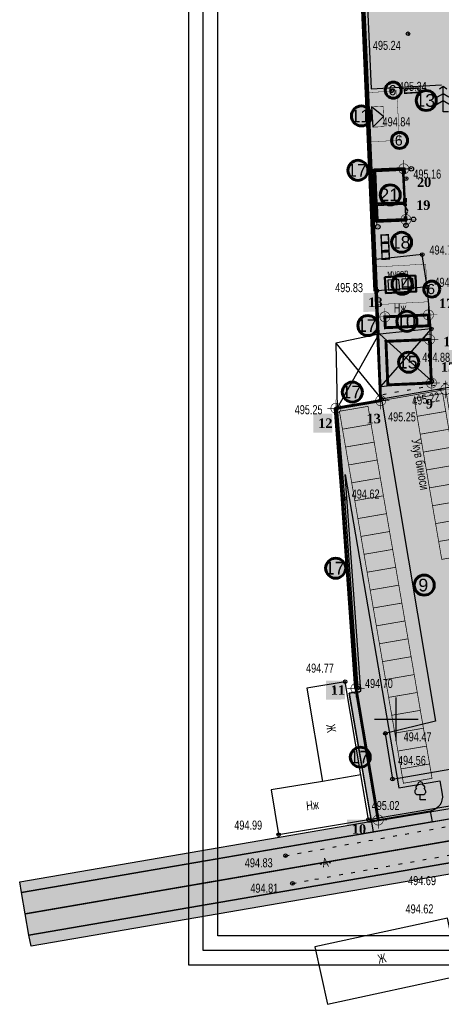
# Model space of a CAD drawing. Extents: x 0 to 667088, y 0 to 6446.
# Tile 63 of 256: x 2508 to 2566, y 240 to 375. Entities that reach past the tile are written whole.
import ezdxf

# ---------------------------------------------------------------- set-up
doc = ezdxf.new("R2010")
doc.units = 0
doc.header["$MEASUREMENT"] = 0
for name, pattern in [('ACAD_ISO10W100', [18, 12, -3, 0, -3]), ('CONTI', [0]), ('STRIH_1', [3, 2, -1]), ('STROT', [1.7, 0.5, -1.2])]:
    doc.linetypes.add(name, pattern=pattern)
for name, color, linetype in [('(002) Рамка', 7, 'Continuous'), ('(007) Здания', 7, 'Continuous'), ('Audi-СвК', 10, 'Continuous'), ('NAD_M0', 7, 'CONTI'), ('PI_OT0', 172, 'CONTI'), ('PI_TT0', 5, 'CONTI'), ('SETKR', 2, 'CONTI'), ('SIT_L0', 250, 'CONTI'), ('STR_L0', 6, 'CONTI'), ('USLZN0', 250, 'CONTI'), ('ZAPSK0', 250, 'CONTI'), ('стен', 7, 'Continuous')]:
    doc.layers.add(name, color=color, linetype=linetype)
doc.layers.add('.', color=7, linetype='Continuous', lineweight=15)
doc.layers.add('RAZMER CIP', color=252, linetype='Continuous', lineweight=18)
doc.styles.add('GOST 2.304', font='CS_Gost2304.shx')
doc.styles.add('SHRFT', font='TXT', dxfattribs={"width": 0.75})
doc.styles.get("Standard").update_dxf_attribs({"font": 'times.ttf'})
doc.styles.add('Аннотативный', font='arial.ttf')
doc.styles.add('СТАНДАРТ', font='times.ttf')
doc.linetypes.add('FENCELINE1', pattern='A,6.35,-2.54,[133,ltypeshp.shx,S=2.54,R=0,X=-2.54,Y=0],-2.54,25.4', length=36.83)
doc.linetypes.add('ОГРАДА_ГЛИН', pattern='A,4,["|",Standard,S=0.8,R=0,X=0,Y=-0.8],0.5,["|",Standard,S=0.8,R=0,X=0,Y=-0.8],3.5', length=8)
doc.linetypes.add('ограждение2', pattern='A,0.25,-0.1,[132,ltypeshp.shx,S=0.1,R=0,X=-0.1,Y=0],-0.1,1', length=1.45)

# ---------------------------------------------------------------- blocks, each defined once
blk = doc.blocks.new('BL_333')
at = {"color": 0}
for p, q in [((0, -3), (0, 3)), ((-3, 0), (3, 0))]:
    blk.add_line(p, q, dxfattribs=at)
blk = doc.blocks.new('BL_101')
at = {"color": 0}
for p, q in [((-0.37, 0.75), (0.37, 0.75)), ((0, 0), (0, 0.75)), ((0.75, 0), (0, 0))]:
    blk.add_line(p, q, dxfattribs=at)
for centre, radius, start, end in [((-0.37, 1.14), 0.39, 120, 270), ((-0.34, 1.73), 0.3, 93.00000000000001, 230), ((0, 2.13), 0.37, 355, 195), ((0.34, 1.73), 0.3, 310, 87), ((0.37, 1.14), 0.39, 270, 59.99999999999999)]:
    blk.add_arc(centre, radius, start, end, dxfattribs=at)
blk = doc.blocks.new('BL_105')
at = {"color": 0}
for p, q in [((0, 3.5), (-0.5, 3.1)), ((0, 2.5), (0, 3.5)), ((0.5, 3.1), (0, 3.5)), ((0, 1.5), (-1, 0.9)), ((0, 2.5), (-0.8, 2)), ((0, 1.5), (0, 2.5)), ((0.8, 2), (0, 2.5)), ((0, 0), (0, 1.5)), ((1, 0.9), (0, 1.5)), ((0.75, 0), (0, 0))]:
    blk.add_line(p, q, dxfattribs=at)
blk = doc.blocks.new('rhy')
at = {"layer": 'PI_TT0', "color": 0}
for centre in [(1342.371155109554, 373.5), (1340.111155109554, 365.63), (1342.101155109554, 353.55), (1344.321155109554, 343.08), (1338.101155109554, 338.07), (1345.001155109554, 338.63), (1345.571155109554, 332.83), (1345.651155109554, 325.65), (1338.711155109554, 323.17), (1332.631155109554, 321.92), (1333.611155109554, 309.46), (1333.711155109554, 284.23), (1335.441155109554, 283.36), (1339.241155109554, 277.11), (1340.221155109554, 270.81), (1336.931155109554, 265.23), (1324.551155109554, 263.16), (1325.491155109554, 260.26), (1326.451155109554, 256.44)]:
    blk.add_circle(centre, 0.25, dxfattribs=at)
for p in [(1342.371155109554, 373.5), (1340.111155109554, 365.63), (1342.101155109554, 353.55), (1344.321155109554, 343.08), (1338.101155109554, 338.07), (1345.001155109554, 338.63), (1345.571155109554, 332.83), (1345.651155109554, 325.65), (1338.711155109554, 323.17), (1332.631155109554, 321.92), (1333.611155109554, 309.46), (1333.711155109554, 284.23), (1335.441155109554, 283.36), (1339.241155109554, 277.11), (1340.221155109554, 270.81), (1336.931155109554, 265.23), (1324.551155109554, 263.16), (1325.491155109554, 260.26), (1326.451155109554, 256.44)]:
    blk.add_point(p, dxfattribs=at)
at = {"layer": 'SIT_L0', "color": 250}
for p, q in [((1344.321155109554, 343.08), (1337.921155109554, 342.42)), ((1345.001155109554, 338.63), (1344.321155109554, 343.08)), ((1345.571155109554, 332.83), (1338.591155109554, 324.91)), ((1338.331155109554, 332.12), (1332.631155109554, 321.92)), ((1338.501155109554, 332.13), (1345.651155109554, 325.65)), ((1332.431155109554, 330.88), (1338.711155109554, 323.17))]:
    blk.add_line(p, q, dxfattribs=at)
at = {"layer": 'STR_L0', "color": 0, "linetype": 'STROT'}
for points in [[(1325.491155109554, 260.26), (1328.651155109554, 260.83), (1336.971155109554, 262.33), (1348.701155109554, 264.44), (1362.101155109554, 266.84), (1375.441155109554, 269.22), (1386.971155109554, 271.27), (1394.941155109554, 272.66), (1400.561155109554, 273.59), (1406.191155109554, 274.48), (1411.821155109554, 275.35), (1417.461155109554, 276.2), (1423.091155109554, 277.06), (1428.721155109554, 277.93), (1434.351155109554, 278.84)], [(1338.881155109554, 323.82), (1349.301155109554, 325.67), (1354.941155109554, 290.78), (1353.871155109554, 290.67)], [(1326.451155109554, 256.44), (1329.541155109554, 257), (1337.701155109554, 258.47), (1349.231155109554, 260.54), (1362.441155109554, 262.9), (1375.641155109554, 265.25), (1387.141155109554, 267.28), (1395.251155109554, 268.67), (1401.111155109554, 269.6), (1406.971155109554, 270.46), (1412.851155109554, 271.27), (1418.721155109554, 272.08), (1424.601155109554, 272.9), (1430.461155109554, 273.76), (1436.321155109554, 274.69)]]:
    blk.add_lwpolyline(points, dxfattribs=at)
at = {"layer": 'STR_L0', "color": 0}
for points in [[(1345.571155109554, 332.83), (1345.001155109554, 338.63), (1344.681155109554, 338.6), (1338.101155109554, 338.07)], [(1338.101155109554, 338.07), (1338.331155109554, 332.12)], [(1338.641155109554, 324.91), (1345.651155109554, 325.65), (1345.571155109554, 332.83), (1338.501155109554, 332.13), (1338.331155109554, 332.12)], [(1332.431155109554, 330.88), (1332.631155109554, 321.92), (1338.711155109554, 323.17), (1338.641155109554, 324.91), (1338.331155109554, 332.12), (1332.431155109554, 330.88)], [(1338.711155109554, 323.17), (1346.141155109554, 278.78), (1339.241155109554, 277.11), (1340.221155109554, 270.81), (1430.271155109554, 286.52), (1424.401155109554, 321.82), (1415.151155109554, 320.21), (1418.311155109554, 301.14), (1376.681155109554, 293.55), (1373.131155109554, 312.37), (1363.671155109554, 310.62), (1367.401155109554, 288.7), (1354.481155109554, 286.43), (1348.261155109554, 324.79), (1338.711155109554, 323.17)], [(1332.195033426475, 321.8856982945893), (1333.174887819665, 309.4275495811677), (1335.004757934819, 283.3294020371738)], [(1335.891155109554, 271.38), (1333.711155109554, 284.23), (1328.421155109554, 283.33)], [(1328.421155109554, 283.33), (1330.601155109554, 270.49)], [(1336.931155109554, 265.23), (1335.891155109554, 271.38), (1330.601155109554, 270.49), (1323.521155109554, 269.31)], [(1323.521155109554, 269.31), (1324.551155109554, 263.16), (1336.921155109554, 265.23)], [(1329.541155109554, 247.69), (1331.261155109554, 239.78), (1349.521155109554, 243.76), (1347.801155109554, 251.67), (1329.541155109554, 247.69)]]:
    blk.add_lwpolyline(points, dxfattribs=at)
at = {"layer": 'ZAPSK0', "color": 0}
blk.add_lwpolyline([(1407.946738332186, 397.7487877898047), (1335.627622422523, 384.1455952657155), (1337.644933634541, 338.0500340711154)], dxfattribs=at)
at = {"layer": 'ZAPSK0', "color": 0, "linetype": 'ОГРАДА_ГЛИН', "ltscale": 0.5}
for points in [[(1408.031155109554, 397.3), (1336.101155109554, 383.77), (1338.101155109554, 338.07)], [(1332.631155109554, 321.92), (1333.611155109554, 309.46), (1335.441155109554, 283.36)], [(1336.921155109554, 265.23), (1394.201155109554, 274.89), (1436.191155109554, 282.34)]]:
    blk.add_lwpolyline(points, dxfattribs=at)
at = {"layer": 'ZAPSK0', "color": 0, "linetype": 'ByBlock'}
blk.add_lwpolyline([(1336.979067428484, 264.8866027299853), (1394.260530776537, 274.5468495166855), (1436.251991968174, 281.9971087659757)], dxfattribs=at)
at = {"layer": 'SETKR', "color": 112}
blk.add_blockref('BL_333', (1340.751155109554, 279.05), dxfattribs=at)
at = {"layer": 'USLZN0', "color": 250}
for name, p in [('BL_105', (1347.201155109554, 362.75)), ('BL_101', (1344.056923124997, 267.9305579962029))]:
    blk.add_blockref(name, p, dxfattribs=at)
at = {"layer": 'NAD_M0', "color": 7, "style": 'SHRFT', "width": 0.75}
for s, height, rotation, p in [('мусор', 1, 3, (1339.541129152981, 339.9573286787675)), ('Укув биноси', 1.25, 280, (1342.851155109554, 317.58)), ('Ж', 1.25, 278, (1331.081155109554, 278.29)), ('Нж', 1.25, 6, (1328.411155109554, 266.51)), ('-А-', 1.25, 9, (1330.241155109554, 258.57)), ('Ж', 1.25, 12, (1338.341155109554, 245.37))]:
    blk.add_text(s, height=height, rotation=rotation, dxfattribs=at).set_placement(p)
blk.add_text('Нж', height=1.25, dxfattribs=at).set_placement((1340.412044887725, 335.0848759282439))
at = {"layer": 'PI_OT0', "color": 0, "style": 'SHRFT', "width": 0.75}
for s, p in [('495.24', (1337.531826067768, 371.2797594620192)), ('495.34', (1341.111155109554, 365.63)), ('494.84', (1338.864085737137, 360.7488476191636)), ('495.16', (1343.101155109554, 353.55)), ('494.72', (1345.321155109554, 343.08)), ('495.83', (1332.331890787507, 337.9051457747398)), ('494.84', (1346.001155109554, 338.63)), ('494.88', (1344.329584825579, 328.2966955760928)), ('495.25', (1326.760578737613, 321.0800675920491)), ('495.25', (1339.616614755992, 320.0956808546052)), ('494.62', (1334.611155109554, 309.46)), ('494.77', (1328.322552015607, 285.4762445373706)), ('494.70', (1336.441155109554, 283.36)), ('494.47', (1341.764039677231, 276.0096316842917)), ('494.56', (1340.987000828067, 272.7623894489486)), ('495.02', (1337.363752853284, 266.5446655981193)), ('494.99', (1318.439760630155, 263.8448646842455)), ('494.83', (1319.890499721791, 258.6528142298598)), ('494.81', (1320.656167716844, 255.1511983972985)), ('494.69', (1342.386870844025, 256.1958497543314)), ('494.62', (1342.028749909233, 252.3011500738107))]:
    blk.add_text(s, height=1.25, dxfattribs=at).set_placement(p)
at = {"layer": 'PI_OT0', "color": 1, "style": 'SHRFT', "width": 0.75}
blk.add_text('495.22', height=1.25, rotation=9.625856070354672, dxfattribs=at).set_placement((1343.020564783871, 322.2525068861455))
blk = doc.blocks.new('A$C44ba7a15')
at = {"layer": '(007) Здания', "color": 0, "lineweight": 50}
blk.add_lwpolyline([(-1.145763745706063, 2.458886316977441), (-4.260983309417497, -0.3580991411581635), (-2.785419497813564, -1.989880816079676), (0.3298000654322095, 0.8271046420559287)], close=True, dxfattribs=at)
at = {"layer": '(007) Здания', "color": 0, "lineweight": 30}
for points in [[(-1.146062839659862, 1.914951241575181), (-2.296550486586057, 0.8996054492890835), (-1.357735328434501, -0.1397045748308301), (-0.2005432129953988, 0.9078237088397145)], [(-2.583937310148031, 0.6260831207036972), (-3.723259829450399, -0.4014793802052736), (-2.784444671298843, -1.440789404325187), (-1.638417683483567, -0.3810444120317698)]]:
    blk.add_lwpolyline(points, close=True, dxfattribs=at)
blk = doc.blocks.new('A$C3fa76ae3')
at = {"color": 5, "linetype": 'Continuous', "lineweight": 30, "rotation": 345.3284415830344}
blk.add_blockref('A$C44ba7a15', (0.6564605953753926, -0.5688754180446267), dxfattribs=at)
blk = doc.blocks.new('jytj')
at = {"color": 5, "linetype": 'Continuous', "lineweight": 30, "const_width": 0.2}
for points in [[(805.1553258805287, 325.2692041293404), (804.1553258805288, 325.2692041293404), (804.1553258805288, 324.2692041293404), (805.1553258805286, 324.2692041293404)], [(805.1553258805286, 324.0820027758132), (804.1553258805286, 324.0820027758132), (804.1553258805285, 323.0820027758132), (805.1553258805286, 323.0820027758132)], [(805.1553258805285, 322.9329564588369), (804.1553258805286, 322.9329564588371), (804.1553258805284, 321.9329564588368), (805.1553258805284, 321.9329564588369)]]:
    blk.add_lwpolyline(points, close=True, dxfattribs=at)
blk = doc.blocks.new('A$C5e2b0c35')
at = {"linetype": 'ByBlock', "ltscale": 0.5}
h = blk.add_hatch(dxfattribs=at)
h.set_pattern_fill('AR-SAND', color=256, style=0)
h.set_pattern_definition([(37.50000000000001, (-127090.1701031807, 350309.7496164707), (-1.60003129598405, 48.94132373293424), [0, -38.608, 0, -43.18000000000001, 0, -41.27500000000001]), (7.499999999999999, (-127090.1701031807, 350309.7496164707), (44.95232831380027, 71.68251005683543), [0, -20.828, 0, -34.798, 0, -13.335]), (327.5, (-127121.4121031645, 350309.7496164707), (79.0992370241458, 0.14371846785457), [0, -12.7, 0, -45.72000000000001, 0, -59.69]), (317.5, (-127121.4121031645, 350309.7496164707), (76.35564524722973, 22.29293232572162), [0, -6.35, 0, -29.972, 0, -34.29])])
h.paths.add_polyline_path([(-5443.320952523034, 1108.720781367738), (-5703.320952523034, 1108.720781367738), (-5703.320952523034, 983.7207813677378), (-5443.320952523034, 983.7207813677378)])
h.paths.add_polyline_path([(-5443.320952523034, 1233.720781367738), (-5703.320952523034, 1233.720781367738), (-5703.320952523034, 1108.720781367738), (-5443.320952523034, 1108.720781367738)])
h.paths.add_polyline_path([(-1753.320952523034, 1108.720781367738), (-2013.320952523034, 1108.720781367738), (-2013.320952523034, 983.7207813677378), (-1753.320952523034, 983.7207813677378)])
h.paths.add_polyline_path([(-1753.320952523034, 1233.720781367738), (-2013.320952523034, 1233.720781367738), (-2013.320952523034, 1108.720781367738), (-1753.320952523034, 1108.720781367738)])
at = {"color": 1, "linetype": 'ACAD_ISO10W100', "ltscale": 0.5}
for p, q in [((-8903.495409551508, 5108.720781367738), (-1378.320952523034, 5108.720781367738)), ((-8378.320952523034, 366.6788923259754), (-8378.320952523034, 5108.720781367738)), ((-6078.320952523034, 1108.720781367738), (-6078.320952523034, 5108.720781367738)), ((-1378.320952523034, 5108.720781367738), (-1378.320952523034, 365.0827995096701)), ((-1378.320952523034, 1108.720781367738), (-8855.230745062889, 1108.720781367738))]:
    blk.add_line(p, q, dxfattribs=at)
at = {"linetype": 'ByBlock', "lineweight": 40, "ltscale": 0.5}
for p, q in [((-8503.320952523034, 5233.720781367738), (-8503.320952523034, 983.7207813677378)), ((-8503.320952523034, 5233.720781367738), (-1253.320952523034, 5233.720781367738)), ((-8253.320952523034, 4983.720781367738), (-8253.320952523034, 1233.720781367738)), ((-8253.320952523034, 4983.720781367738), (-6203.320952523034, 4983.720781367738)), ((-6203.320952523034, 4983.720781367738), (-6203.320952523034, 1233.720781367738)), ((-5953.320952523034, 4983.720781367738), (-5953.320952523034, 1233.720781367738)), ((-5953.320952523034, 4983.720781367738), (-1503.320952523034, 4983.720781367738)), ((-1503.320952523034, 4983.720781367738), (-1503.320952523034, 1233.720781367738)), ((-1253.320952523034, 5233.720781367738), (-1253.320952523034, 983.7207813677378)), ((-8503.320952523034, 983.7207813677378), (-7963.320952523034, 983.7207813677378)), ((-8253.320952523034, 1233.720781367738), (-7963.320952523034, 1233.720781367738)), ((-7963.320952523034, 1233.720781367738), (-7963.320952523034, 983.7207813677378)), ((-6463.320952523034, 1233.720781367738), (-6203.320952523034, 1233.720781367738)), ((-6463.320952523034, 1233.720781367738), (-6463.320952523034, 983.7207813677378)), ((-6463.320952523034, 983.7207813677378), (-5953.320952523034, 983.7207813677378)), ((-5953.320952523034, 1233.720781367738), (-5443.320952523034, 1233.720781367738)), ((-5443.320952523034, 983.7207813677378), (-5953.320952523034, 983.7207813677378)), ((-5703.320952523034, 1233.720781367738), (-5703.320952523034, 983.7207813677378)), ((-5443.320952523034, 1233.720781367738), (-5443.320952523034, 983.7207813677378)), ((-2013.320952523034, 983.7207813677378), (-2013.320952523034, 1233.720781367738)), ((-2013.320952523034, 1233.720781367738), (-1503.320952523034, 1233.720781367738)), ((-1253.320952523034, 983.7207813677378), (-2013.320952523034, 983.7207813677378)), ((-1753.320952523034, 983.7207813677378), (-1753.320952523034, 1233.720781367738))]:
    blk.add_line(p, q, dxfattribs=at)
at = {"linetype": 'ByBlock', "ltscale": 0.5}
for p, q in [((-7963.320952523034, 1108.720781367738), (-7813.804823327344, 1108.720781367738)), ((-7813.804823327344, 1108.720781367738), (-7263.02868156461, 791.7286803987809)), ((-6612.837081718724, 1108.720781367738), (-7163.613223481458, 791.7286803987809)), ((-6463.320952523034, 1108.720781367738), (-6612.837081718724, 1108.720781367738))]:
    blk.add_line(p, q, dxfattribs=at)
at = {"color": 114, "linetype": 'ByBlock', "ltscale": 0.5, "true_color": 0x139b48}
blk.add_line((-5443.320952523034, 1233.720781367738), (-2013.320952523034, 1233.720781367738), dxfattribs=at)
at = {"lineweight": -2, "ltscale": 0.05}
for centre in [(-9203.237893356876, 5019.601375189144), (-9167.867456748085, 1115.511338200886), (-8386.750838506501, 54.08208783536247), (-1410.97646497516, 54.08208783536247)]:
    blk.add_circle(centre, 312.710449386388, dxfattribs=at)
at = {"linetype": 'ByBlock', "ltscale": 0.5, "char_height": 250, "attachment_point": 5, "style": 'Аннотативный'}
for s, insert in [('Б', (-9165.231424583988, 5070.35452772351)), ('А', (-9174.98377092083, 1160.253875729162))]:
    blk.add_mtext(s, dxfattribs=dict(at, insert=insert))
at = {"lineweight": -2, "ltscale": 0.05, "char_height": 287.9999999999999, "attachment_point": 1}
for s, insert in [('{\\fSylfaen|b0|i0|c238|p18; 1}', (-8615.130424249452, 222.8721204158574)), ('3', (-1493.211536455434, 222.8721204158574))]:
    blk.add_mtext(s, dxfattribs=dict(at, insert=insert))
blk = doc.blocks.new('ERHGTH')
at = {"layer": '.', "lineweight": 30, "transparency": 33554687}
h = blk.add_hatch(color=1, dxfattribs=at)
h.dxf.hatch_style = 1
h.paths.add_polyline_path([(325669.1039705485, 4169260.169938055), (325673.1039705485, 4169260.169938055), (325673.1039705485, 4169262.419938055), (325669.1039705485, 4169262.419938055)])
h = blk.add_hatch(color=0, dxfattribs=at)
h.dxf.hatch_style = 1
h.paths.add_polyline_path([(325669.1039705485, 4169262.419938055), (325671.1039705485, 4169260.169938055), (325673.1039705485, 4169262.419938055)])
at = {"color": 5, "lineweight": 30, "const_width": 0.1}
blk.add_lwpolyline([(325669.1039705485, 4169260.169938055), (325673.1039705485, 4169260.169938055), (325673.1039705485, 4169262.419938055), (325669.1039705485, 4169262.419938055)], close=True, dxfattribs=at)
at = {"color": 5, "lineweight": 30}
blk.add_lwpolyline([(325669.1039705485, 4169262.419938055), (325671.1039705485, 4169260.169938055), (325673.1039705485, 4169262.419938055)], close=True, dxfattribs=at)
blk = doc.blocks.new('rtjkuk')
at = {"color": 6, "lineweight": 30, "const_width": 0.09540852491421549}
blk.add_lwpolyline([(10285.42135749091, 5900.793546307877, -0.4287919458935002), (10286.24153641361, 5901.67720205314, -0.392595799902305), (10287.08094807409, 5900.917284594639, -1.012503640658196)], format="xyb", close=True, dxfattribs=at)
for points in [[(10286.25192159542, 5902.276231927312), (10286.25192159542, 5899.413976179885)], [(10284.82079372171, 5900.845104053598), (10287.68304946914, 5900.845104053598)]]:
    blk.add_lwpolyline(points, dxfattribs=at)

msp = doc.modelspace()

# ---------------------------------------------------------------- hatches: boundary and pattern name
at = {"layer": '.', "lineweight": 30, "true_color": 0xf15558}
h = msp.add_hatch(color=13, dxfattribs=at)
h.dxf.hatch_style = 1
h.paths.add_polyline_path([(2564.316329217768, 264.9306822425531), (2507.757601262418, 255.1983624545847), (2507.50322786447, 256.6766365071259), (2564.061955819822, 266.40895629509)])
edge = h.paths.add_edge_path()
edge.add_arc((2731.453143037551, 283.5437122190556), 4.000000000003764, 15.533649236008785, 99.76353197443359, ccw=False)
edge.add_line((2735.307036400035, 284.6149292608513), (2739.993648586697, 267.7540104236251))
edge.add_line((2739.993648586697, 267.7540104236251), (2738.548438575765, 267.3523040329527))
edge.add_line((2738.548438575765, 267.3523040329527), (2733.617151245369, 285.0934851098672))
edge.add_line((2733.617151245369, 285.0934851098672), (2731.92958857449, 286.1624384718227))
edge.add_line((2731.92958857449, 286.1624384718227), (2509.066713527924, 247.8134011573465))
edge.add_line((2509.066713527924, 247.8134011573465), (2508.775094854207, 249.2852662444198))
edge.add_line((2508.775094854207, 249.2852662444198), (2730.774813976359, 287.4857763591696))
h.paths.add_polyline_path([(2655.395028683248, 280.6030118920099), (2655.140655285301, 282.0812859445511), (2579.763002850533, 269.1107074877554), (2580.017376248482, 267.6324334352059)], flags=17)
edge = h.paths.add_edge_path()
edge.add_line((2534.621131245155, 383.9838423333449), (2534.357708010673, 385.4605305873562))
edge.add_line((2534.357708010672, 385.4605305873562), (2695.52536243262, 414.2108810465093))
edge.add_arc((2696.22782439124, 410.2730457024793), 3.99999999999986, 15.53364923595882, 100.11447778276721, ccw=False)
edge.add_line((2700.08171775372, 411.3442627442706), (2731.538683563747, 298.1722471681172))
edge.add_arc((2727.684790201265, 297.1010301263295), 4.000000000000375, -80.23646802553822, 15.533649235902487, ccw=False)
edge.add_line((2728.363119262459, 293.1589659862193), (2659.337092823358, 281.281340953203))
edge.add_line((2659.337092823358, 281.281340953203), (2659.082719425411, 282.7596150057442))
edge.add_line((2659.082719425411, 282.7596150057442), (2729.445169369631, 294.8672045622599))
edge.add_line((2729.445169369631, 294.8672045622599), (2730.456633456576, 296.4640085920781))
edge.add_line((2730.456633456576, 296.4640085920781), (2698.393885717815, 411.8154321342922))
edge.add_line((2698.393885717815, 411.8154321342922), (2696.680673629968, 412.8932947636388))
edge.add_line((2696.680673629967, 412.8932947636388), (2534.621131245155, 383.9838423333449))
h.paths.add_polyline_path([(2747.701435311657, 269.8964445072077), (2749.146645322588, 270.2981508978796), (2665.050840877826, 572.8477276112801), (2663.604088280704, 572.4515709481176)])
h.paths.add_polyline_path([(2571.94608410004, 267.7656144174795), (2575.820938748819, 268.4323782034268), (2576.075312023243, 266.9541043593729), (2572.200457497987, 266.2873403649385)], flags=17)
at = {"layer": '.', "lineweight": 30, "true_color": 0x3f4040}
h = msp.add_hatch(color=250, dxfattribs=at)
h.dxf.hatch_style = 1
edge = h.paths.add_edge_path()
edge.add_line((2655.896301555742, 570.3091368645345), (2661.677141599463, 571.9159624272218))
edge.add_line((2661.677141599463, 571.9159624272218), (2745.774488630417, 269.3608359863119))
edge.add_line((2745.774488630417, 269.3608359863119), (2739.993648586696, 267.7540104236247))
edge.add_line((2739.993648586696, 267.7540104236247), (2735.307036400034, 284.6149292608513))
edge.add_arc((2731.453143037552, 283.5437122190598), 4.000000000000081, 15.53364923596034, 99.763531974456)
edge.add_line((2730.774813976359, 287.4857763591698), (2508.775094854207, 249.2852662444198))
edge.add_line((2508.775094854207, 249.2852662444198), (2507.757601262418, 255.1983624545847))
edge.add_line((2507.757601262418, 255.1983624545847), (2728.363119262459, 293.1589659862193))
edge.add_arc((2727.684790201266, 297.1010301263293), 4.000000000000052, 279.763531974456, 375.5336492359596)
edge.add_line((2731.538683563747, 298.1722471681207), (2700.081717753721, 411.3442627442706))
edge.add_arc((2696.22782439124, 410.2730457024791), 4.000000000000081, 15.53364923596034, 100.1144777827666)
edge.add_line((2695.52536243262, 414.2108810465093), (2534.357708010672, 385.4605305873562))
edge.add_line((2534.357708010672, 385.4605305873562), (2533.479630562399, 390.3828247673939))
edge.add_line((2533.479630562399, 390.3828247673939), (2693.434847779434, 418.9168911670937))
edge.add_arc((2692.732385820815, 422.8547265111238), 4.000000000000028, 280.1144777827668, 375.511939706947)
edge.add_line((2696.586684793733, 423.9244832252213), (2655.896301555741, 570.3091368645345))
at = {"layer": 'Audi-СвК', "ltscale": 100, "true_color": 0xffffff, "transparency": 33554687}
h = msp.add_hatch(color=7, dxfattribs=at)
edge = h.paths.add_edge_path()
edge.add_arc((2558.961777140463, 365.7316419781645), 1.103891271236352, 11.98373257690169, 371.9837325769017)
h = msp.add_hatch(color=7, dxfattribs=at)
edge = h.paths.add_edge_path()
edge.add_arc((2563.500489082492, 364.3124714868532), 1.37986408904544, 11.98373257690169, 371.9837325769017)
h = msp.add_hatch(color=7, dxfattribs=at)
edge = h.paths.add_edge_path()
edge.add_arc((2554.569202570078, 362.1829330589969), 1.37986408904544, 11.98373257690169, 371.9837325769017)
h = msp.add_hatch(color=7, dxfattribs=at)
edge = h.paths.add_edge_path()
edge.add_arc((2559.820540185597, 358.8101194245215), 1.103891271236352, 11.98373257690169, 371.9837325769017)
h = msp.add_hatch(color=7, dxfattribs=at)
edge = h.paths.add_edge_path()
edge.add_arc((2554.09171225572, 354.6875098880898), 1.37986408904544, 11.98373257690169, 371.9837325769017)
h = msp.add_hatch(color=7, dxfattribs=at)
edge = h.paths.add_edge_path()
edge.add_arc((2558.540935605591, 351.3060432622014), 1.37986408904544, 11.98373257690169, 371.9837325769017)
h = msp.add_hatch(color=7, dxfattribs=at)
edge = h.paths.add_edge_path()
edge.add_arc((2560.106977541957, 344.770911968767), 1.37986408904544, 11.98373257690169, 371.9837325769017)
h = msp.add_hatch(color=7, dxfattribs=at)
edge = h.paths.add_edge_path()
edge.add_arc((2560.173625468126, 338.9942197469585), 1.37986408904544, 11.98373257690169, 371.9837325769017)
h = msp.add_hatch(color=7, dxfattribs=at)
edge = h.paths.add_edge_path()
edge.add_arc((2564.26513255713, 338.3274443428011), 1.103891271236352, 11.98373257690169, 371.9837325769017)
h = msp.add_hatch(color=7, dxfattribs=at)
edge = h.paths.add_edge_path()
edge.add_arc((2560.831083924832, 333.8843941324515), 1.37986408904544, 11.98373257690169, 371.9837325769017)
h = msp.add_hatch(color=7, dxfattribs=at)
edge = h.paths.add_edge_path()
edge.add_arc((2555.457288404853, 333.3018374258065), 1.37986408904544, 11.98373257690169, 371.9837325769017)
h = msp.add_hatch(color=7, dxfattribs=at)
edge = h.paths.add_edge_path()
edge.add_arc((2561.077543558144, 328.2527915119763), 1.37986408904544, 11.98373257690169, 371.9837325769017)
h = msp.add_hatch(color=7, dxfattribs=at)
edge = h.paths.add_edge_path()
edge.add_arc((2553.320594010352, 324.1354547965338), 1.37986408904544, 11.98373257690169, 371.9837325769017)
h = msp.add_hatch(color=7, dxfattribs=at)
edge = h.paths.add_edge_path()
edge.add_arc((2551.023210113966, 299.8688140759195), 1.37986408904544, 11.98373257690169, 371.9837325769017)
h = msp.add_hatch(color=7, dxfattribs=at)
edge = h.paths.add_edge_path()
edge.add_arc((2563.227569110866, 297.5390364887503), 1.37986408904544, 11.98373257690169, 371.9837325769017)
h = msp.add_hatch(color=7, dxfattribs=at)
edge = h.paths.add_edge_path()
edge.add_arc((2554.419170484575, 273.8317767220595), 1.37986408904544, 11.98373257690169, 371.9837325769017)
at = {"layer": 'стен', "lineweight": 30}
h = msp.add_hatch(color=9, dxfattribs=at)
h.dxf.hatch_style = 1
h.paths.add_polyline_path([(2556.209271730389, 263.5356636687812), (2728.363119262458, 293.1589659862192), (2731.538683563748, 298.1722471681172), (2700.08171775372, 411.3442627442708), (2695.52536243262, 414.2108810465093), (2534.357708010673, 385.4605305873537), (2534.884554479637, 382.5071540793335), (2554.351664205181, 385.9798498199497), (2557.22070300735, 322.946828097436), (2551.003719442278, 321.8969898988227), (2553.814033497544, 283.3418255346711), (2553.905456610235, 282.8333538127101), (2552.886007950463, 282.6500571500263)])
h = msp.add_hatch(color=72, dxfattribs=at)
h.dxf.hatch_style = 1
h.paths.add_polyline_path([(2660.500036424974, 297.5326363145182), (2656.654522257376, 296.8709210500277), (2649.529660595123, 338.2765798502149), (2656.618302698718, 339.4963550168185), (2659.742223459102, 325.7716959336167), (2655.387044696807, 324.9598003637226)], flags=17)
edge = h.paths.add_edge_path()
edge.add_line((2616.641831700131, 303.3484543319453), (2614.635202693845, 315.0098450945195))
edge.add_arc((2617.591750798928, 315.5185918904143), 2.999999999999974, 99.7635319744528, 189.7635319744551, ccw=False)
edge.add_line((2617.083004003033, 318.4751399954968), (2645.007278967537, 323.2801980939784))
edge.add_arc((2645.516025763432, 320.3236499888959), 3.000000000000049, 9.763531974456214, 99.76353197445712, ccw=False)
edge.add_line((2648.472573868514, 320.8323967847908), (2652.291676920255, 298.6379338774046))
edge.add_line((2652.291676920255, 298.6379338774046), (2646.452778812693, 297.633207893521))
edge.add_line((2646.452778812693, 297.633207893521), (2645.372533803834, 303.910967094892))
edge.add_line((2645.372533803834, 303.910967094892), (2622.986024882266, 300.0588100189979))
edge.add_line((2622.986024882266, 300.0588100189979), (2622.258329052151, 304.2877573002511))
edge.add_line((2622.258329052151, 304.2877573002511), (2616.641831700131, 303.3484543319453))
h.paths.add_polyline_path([(2643.317933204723, 374.3756196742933), (2660.043372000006, 378.03), (2659.093372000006, 383.9), (2667.713372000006, 385.09), (2667.563372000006, 386.05), (2674.103372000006, 387.02), (2673.883372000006, 388.31), (2678.233372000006, 388.95), (2677.703372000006, 392.21), (2691.993372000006, 394.75), (2696.553372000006, 368.37), (2697.223372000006, 362.18), (2677.523372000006, 357.65), (2675.533372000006, 370.03), (2661.733372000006, 367.94), (2660.263372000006, 376.24), (2643.692906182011, 372.1964892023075), (2649.020913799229, 341.2331279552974), (2655.939111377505, 342.4235739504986), (2654.442442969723, 349.1442632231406), (2700.489622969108, 359.7990547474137), (2706.055805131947, 336.0311301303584), (2672.420161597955, 328.2688189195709), (2680.073145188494, 287.2513815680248), (2722.809213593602, 294.8221258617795), (2697.918812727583, 388.8659242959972), (2694.518098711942, 401.124085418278), (2673.09349927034, 399.1106422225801), (2673.289865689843, 397.8973782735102), (2640.424404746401, 391.191167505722)])
edge = h.paths.add_edge_path()
edge.add_line((2636.893372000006, 336.01), (2645.568987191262, 337.6566173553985))
edge.add_line((2645.568987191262, 337.6566173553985), (2637.261942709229, 385.98223277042))
edge.add_line((2637.261942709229, 385.98223277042), (2627.012294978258, 396.9068938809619))
edge.add_line((2627.012294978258, 396.9068938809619), (2555.13815288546, 383.4410053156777))
edge.add_line((2555.13815288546, 383.4410053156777), (2555.904686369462, 365.9257152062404))
edge.add_line((2555.904686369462, 365.9257152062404), (2565.618454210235, 366.4772554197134))
edge.add_line((2565.618454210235, 366.4772554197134), (2566.508578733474, 346.1379100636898))
edge.add_line((2566.508578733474, 346.1379100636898), (2569.795608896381, 327.0355532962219))
edge.add_arc((2572.752157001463, 327.5443000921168), 2.999999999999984, 189.7635319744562, 283.4051850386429)
edge.add_line((2573.447664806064, 324.6260353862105), (2604.933372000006, 332.13))
edge.add_line((2604.933372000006, 332.13), (2604.538268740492, 334.8291195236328))
edge.add_line((2604.538268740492, 334.8291195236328), (2595.977925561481, 332.7372769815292))
edge.add_line((2595.977925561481, 332.7372769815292), (2596.201073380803, 331.5126363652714))
edge.add_line((2596.201073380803, 331.5126363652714), (2584.614713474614, 329.2397129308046))
edge.add_line((2584.614713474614, 329.2397129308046), (2581.509240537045, 344.8744729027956))
edge.add_line((2581.509240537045, 344.8744729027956), (2589.947614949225, 346.653256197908))
edge.add_line((2589.947614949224, 346.653256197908), (2583.703372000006, 357.71))
edge.add_line((2583.703372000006, 357.71), (2573.403372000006, 364))
edge.add_line((2573.403372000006, 364), (2569.683372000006, 363.11))
edge.add_line((2569.683372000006, 363.11), (2567.353372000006, 372.25))
edge.add_line((2567.353372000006, 372.25), (2578.433372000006, 374.95))
edge.add_line((2578.433372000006, 374.95), (2580.733372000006, 365.74))
edge.add_line((2580.733372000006, 365.74), (2590.423372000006, 347.93))
edge.add_line((2590.423372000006, 347.93), (2588.943372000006, 357.51))
edge.add_line((2588.943372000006, 357.51), (2635.733372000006, 365.04))
edge.add_line((2635.733372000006, 365.04), (2637.543372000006, 353.32))
edge.add_line((2637.543372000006, 353.32), (2634.043372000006, 352.75))
edge.add_line((2634.043372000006, 352.75), (2636.893372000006, 336.01))
h.paths.add_polyline_path([(2607.513372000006, 340.3), (2620.583372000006, 342.08), (2622.123372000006, 332.74), (2626.628810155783, 333.3876847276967), (2628.314601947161, 324.4665999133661), (2610.684156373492, 321.4328482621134)])
h.paths.add_polyline_path([(2607.503372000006, 344), (2606.777485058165, 348.515854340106), (2619.183372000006, 350.51), (2619.943372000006, 345.97)], flags=17)
edge = h.paths.add_edge_path()
edge.add_line((2576.914024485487, 285.6673554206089), (2580.875791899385, 286.3490749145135))
edge.add_line((2580.875791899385, 286.3490749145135), (2579.795550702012, 292.6268119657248))
edge.add_line((2579.795550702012, 292.6268119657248), (2608.483920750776, 297.5633613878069))
edge.add_line((2608.483920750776, 297.5633613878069), (2607.746248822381, 301.8502839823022))
edge.add_line((2607.746248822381, 301.8502839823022), (2611.711539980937, 302.5163009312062))
edge.add_line((2611.711539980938, 302.5163009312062), (2609.707620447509, 314.1619222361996))
edge.add_arc((2606.751072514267, 313.6531744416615), 2.999999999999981, 9.763551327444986, 99.76350792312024)
edge.add_line((2606.242326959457, 316.6097227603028), (2578.006512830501, 311.7510688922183))
edge.add_line((2578.006512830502, 311.7510688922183), (2577.401475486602, 315.2672031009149))
edge.add_arc((2574.937685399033, 314.8432474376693), 2.499999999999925, 9.763531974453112, 99.76353197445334)
edge.add_line((2574.513729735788, 317.3070375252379), (2574.020971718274, 317.2222463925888))
edge.add_arc((2574.44492738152, 314.7584563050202), 2.499999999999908, 99.76353197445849, 189.763531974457)
edge.add_line((2571.981137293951, 314.3345006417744), (2576.914024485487, 285.6673554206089))
h.paths.add_polyline_path([(2577.829768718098, 280.3455688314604), (2581.790558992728, 281.0271201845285), (2582.871810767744, 274.7493677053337), (2648.437426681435, 286.0315440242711), (2647.357155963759, 292.3094653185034), (2653.207421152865, 293.3161472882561), (2655.038905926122, 282.6725955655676), (2579.661253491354, 269.7020171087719)])
edge = h.paths.add_edge_path()
edge.add_line((2569.313493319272, 271.2710542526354), (2574.568070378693, 272.1752334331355))
edge.add_line((2574.568070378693, 272.1752334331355), (2575.229629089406, 268.3306290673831))
edge.add_line((2575.229629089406, 268.3306290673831), (2571.94608410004, 267.7656144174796))
edge.add_arc((2571.606919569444, 269.7366464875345), 1.999999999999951, 189.7635319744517, 279.76353197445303, ccw=False)
edge.add_line((2569.635887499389, 269.3974819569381), (2569.313493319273, 271.2710542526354))
edge = h.paths.add_edge_path()
edge.add_line((2552.886007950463, 282.6500571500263), (2554.495085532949, 282.9393689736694))
edge.add_line((2554.495085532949, 282.9393689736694), (2552.321750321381, 312.7627873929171))
edge.add_line((2552.321750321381, 312.7627873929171), (2559.744765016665, 269.6245182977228))
edge.add_line((2559.744765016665, 269.6245182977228), (2565.371429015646, 270.5927261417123))
edge.add_line((2565.371429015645, 270.5927261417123), (2565.693823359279, 268.7191528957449))
edge.add_arc((2563.722791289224, 268.3799883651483), 1.999999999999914, -80.2364680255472, 9.763531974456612, ccw=False)
edge.add_line((2564.061955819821, 266.4089562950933), (2555.952333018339, 265.0134962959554))
edge.add_line((2555.952333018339, 265.0134962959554), (2552.886007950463, 282.6500571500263))
h.paths.add_polyline_path([(2574.283372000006, 364.21), (2579.773372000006, 365.51), (2583.793372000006, 358.51)], flags=17)
h = msp.add_hatch(color=4, dxfattribs=at)
h.dxf.hatch_style = 1
h.paths.add_polyline_path([(2558.211577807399, 325.1244948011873), (2564.20584026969, 325.3868257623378), (2563.943509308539, 331.381088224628), (2557.949246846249, 331.1187572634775)])
h.paths.add_polyline_path([(2557.866744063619, 333.0039458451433), (2557.801161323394, 334.5025114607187), (2563.795423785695, 334.7648424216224), (2563.861006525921, 333.266276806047)])
h.paths.add_polyline_path([(2651.402477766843, 393.6955485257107), (2657.281248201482, 394.8955727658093), (2656.081223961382, 400.7743432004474), (2650.202453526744, 399.5743189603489)])
at = {"layer": 'стен', "lineweight": 30, "true_color": 0x991b1e}
h = msp.add_hatch(color=244, dxfattribs=at)
h.dxf.hatch_style = 1
h.paths.add_polyline_path([(2581.181668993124, 291.6476919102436), (2644.392663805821, 302.5247197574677), (2647.050342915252, 287.0208576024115), (2583.850899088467, 276.1356704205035)])
h.paths.add_polyline_path([(2580.985169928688, 306.1754382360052), (2584.927233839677, 306.8537686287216), (2584.418486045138, 309.810316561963), (2580.47642213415, 309.1319861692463)])
h.paths.add_polyline_path([(2587.42248853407, 296.9832767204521), (2587.772500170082, 295.0141419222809), (2584.025813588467, 294.3694310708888), (2583.67580195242, 296.3385658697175)], flags=17)
h.paths.add_polyline_path([(2560.385996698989, 354.8901400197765), (2560.692049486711, 347.8968338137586), (2556.695874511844, 347.7219465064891), (2556.389821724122, 354.7152527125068)])

# ---------------------------------------------------------------- linework, layer by layer
at = {"color": 18, "lineweight": 30, "true_color": 0x000000}
for points in [[(2530.779257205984, 453.6900936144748), (2860.127992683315, 453.6900936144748), (2860.127992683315, 245.1932846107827), (2530.779257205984, 245.1932846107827)], [(2532.779257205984, 451.6900936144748), (2858.127992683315, 451.6900936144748), (2858.127992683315, 247.1932846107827), (2532.779257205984, 247.1932846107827)], [(2534.779257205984, 449.6900936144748), (2762.209382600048, 449.6900936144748), (2762.209382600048, 249.1932846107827), (2534.779257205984, 249.1932846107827)], [(2556.209271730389, 263.5356636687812), (2728.363119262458, 293.1589659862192), (2731.538683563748, 298.1722471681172), (2700.08171775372, 411.3442627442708), (2695.52536243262, 414.2108810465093), (2534.357708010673, 385.4605305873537), (2534.884554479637, 382.5071540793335), (2554.351664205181, 385.9798498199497), (2557.22070300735, 322.946828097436), (2551.003719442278, 321.8969898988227), (2553.814033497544, 283.3418255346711), (2553.905456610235, 282.8333538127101), (2552.886007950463, 282.6500571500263)]]:
    msp.add_lwpolyline(points, close=True, dxfattribs=at)
at = {"color": 18, "linetype": 'FENCELINE1', "lineweight": 30, "ltscale": 0.1, "true_color": 0x000000, "const_width": 0.05}
for points in [[(2555.32746347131, 365.3921356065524), (2559.4335807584, 365.6252777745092), (2559.820540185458, 358.8101194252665), (2555.623555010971, 358.6264439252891)], [(2556.232956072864, 341.3596128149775), (2563.421378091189, 341.7677658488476), (2563.716155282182, 336.5761277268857), (2556.527733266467, 336.167974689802)]]:
    msp.add_lwpolyline(points, dxfattribs=at)
at = {"color": 1, "lineweight": 30, "const_width": 0.2}
msp.add_lwpolyline([(2560.533592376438, 365.3037996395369), (2562.528910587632, 365.4405667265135), (2562.487880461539, 366.0391621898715), (2560.492562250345, 365.902395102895)], close=True, dxfattribs=at)
at = {"color": 18, "linetype": 'Continuous', "lineweight": 30, "true_color": 0x000000, "const_width": 0.2}
msp.add_lwpolyline([(2560.385996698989, 354.8901400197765), (2560.692049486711, 347.8968338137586), (2556.695874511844, 347.7219465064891), (2556.389821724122, 354.7152527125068)], close=True, dxfattribs=at)
at = {"color": 18, "lineweight": 30, "true_color": 0x000000, "const_width": 0.4}
msp.add_lwpolyline([(2557.866744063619, 333.0039458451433), (2557.801161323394, 334.5025114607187), (2563.795423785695, 334.7648424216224), (2563.861006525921, 333.266276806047)], close=True, dxfattribs=at)
at = {"color": 18, "linetype": 'ограждение2', "lineweight": 30, "ltscale": 2, "true_color": 0x000000, "const_width": 0.1}
msp.add_lwpolyline([(2557.366526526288, 322.971920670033), (2566.175226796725, 324.4876771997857), (2575.820938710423, 268.4323784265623)], dxfattribs=at)
at = {"lineweight": 60, "ltscale": 50, "transparency": 33554687}
for centre, radius in [((2558.961777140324, 365.7316419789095), 1.103891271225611), ((2563.500489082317, 364.3124714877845), 1.379864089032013), ((2554.569202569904, 362.1829330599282), 1.379864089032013), ((2559.820540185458, 358.8101194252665), 1.103891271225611), ((2554.091712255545, 354.6875098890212), 1.379864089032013), ((2558.540935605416, 351.3060432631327), 1.379864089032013), ((2560.106977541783, 344.7709119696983), 1.379864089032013), ((2560.173625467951, 338.9942197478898), 1.379864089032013), ((2564.26513255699, 338.3274443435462), 1.103891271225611), ((2560.831083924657, 333.8843941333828), 1.379864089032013), ((2555.457288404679, 333.3018374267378), 1.379864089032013), ((2561.077543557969, 328.2527915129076), 1.379864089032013), ((2553.320594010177, 324.1354547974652), 1.379864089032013), ((2551.023210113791, 299.8688140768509), 1.379864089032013), ((2563.227569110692, 297.5390364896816), 1.379864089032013), ((2554.419170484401, 273.8317767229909), 1.379864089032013)]:
    msp.add_circle(centre, radius, dxfattribs=at)
at = {"layer": 'ZAPSK0', "color": 5, "lineweight": 30}
for points in [[(2655.896301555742, 570.3091368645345), (2661.677141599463, 571.9159624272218), (2745.774488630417, 269.3608359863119), (2739.993648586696, 267.7540104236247), (2735.307036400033, 284.6149292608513, 0.3850153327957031), (2730.774813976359, 287.4857763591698), (2508.775094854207, 249.2852662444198), (2507.757601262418, 255.1983624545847), (2728.363119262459, 293.1589659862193, 0.4440273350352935), (2731.538683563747, 298.1722471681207), (2700.081717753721, 411.3442627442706, 0.3867746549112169), (2695.52536243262, 414.2108810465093), (2534.357708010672, 385.4605305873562), (2533.479630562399, 390.3828247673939), (2693.434847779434, 418.9168911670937, 0.4420821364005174), (2696.586684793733, 423.9244832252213)], [(2552.886007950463, 282.6500571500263), (2554.495085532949, 282.9393689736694), (2552.321750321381, 312.7627873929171), (2559.744765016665, 269.6245182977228), (2565.371429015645, 270.5927261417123), (2565.693823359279, 268.7191528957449, -0.4142135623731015), (2564.061955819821, 266.4089562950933), (2555.952333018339, 265.0134962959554)], [(2730.774813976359, 287.4857763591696, -0.3850153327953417), (2735.307036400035, 284.6149292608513), (2739.993648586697, 267.7540104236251), (2738.548438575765, 267.3523040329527), (2733.617151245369, 285.0934851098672), (2731.92958857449, 286.1624384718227), (2509.066713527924, 247.8134011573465), (2508.775094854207, 249.2852662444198)]]:
    msp.add_lwpolyline(points, format="xyb", close=True, dxfattribs=at)
at = {"layer": 'ZAPSK0', "color": 240, "lineweight": 30, "true_color": 0xed1f24, "const_width": 0.4}
msp.add_lwpolyline([(2554.538985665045, 383.9388244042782), (2557.22070300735, 322.946828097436), (2551.05390094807, 321.9054638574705), (2553.823318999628, 283.2901819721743), (2556.887739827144, 265.1744560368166)], dxfattribs=at)
at = {"layer": 'ZAPSK0', "color": 5, "lineweight": 30}
msp.add_lwpolyline([(2555.13815288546, 383.4410053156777), (2555.904686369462, 365.9257152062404), (2565.618454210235, 366.4772554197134)], dxfattribs=at)
at = {"layer": 'ZAPSK0', "color": 18, "lineweight": 30, "true_color": 0x000000, "const_width": 0.4}
msp.add_lwpolyline([(2558.211577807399, 325.1244948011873), (2564.20584026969, 325.3868257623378), (2563.943509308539, 331.381088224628), (2557.949246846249, 331.1187572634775)], close=True, dxfattribs=at)
at = {"layer": 'ZAPSK0', "color": 7, "lineweight": 30, "true_color": 0xffffff, "const_width": 0.1}
for points in [[(2565.762762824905, 323.9363001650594), (2561.820698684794, 323.2579711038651), (2562.244654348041, 320.7941810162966), (2566.186718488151, 321.4725100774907)], [(2555.482049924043, 322.1672471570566), (2551.539985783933, 321.4889180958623), (2551.963941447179, 319.0251280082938), (2555.906005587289, 319.7034570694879)], [(2566.186718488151, 321.4725100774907), (2562.244654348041, 320.7941810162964), (2562.668610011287, 318.330390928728), (2566.610674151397, 319.008719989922)], [(2555.906005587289, 319.7034570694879), (2551.963941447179, 319.0251280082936), (2552.387897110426, 316.5613379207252), (2556.329961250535, 317.2396669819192)], [(2566.610674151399, 319.0087199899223), (2562.668610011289, 318.330390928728), (2563.092565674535, 315.8666008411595), (2567.034629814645, 316.5449299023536)], [(2556.329961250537, 317.2396669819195), (2552.387897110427, 316.5613379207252), (2552.811852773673, 314.0975478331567), (2556.753916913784, 314.7758768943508)], [(2567.034629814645, 316.5449299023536), (2563.092565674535, 315.8666008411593), (2563.516521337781, 313.4028107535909), (2567.458585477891, 314.0811398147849)], [(2556.753916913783, 314.7758768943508), (2552.811852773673, 314.0975478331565), (2553.235808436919, 311.6337577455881), (2557.177872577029, 312.3120868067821)], [(2567.45858547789, 314.0811398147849), (2563.51652133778, 313.4028107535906), (2563.940477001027, 310.9390206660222), (2567.882541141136, 311.6173497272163)], [(2557.177872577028, 312.3120868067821), (2553.235808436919, 311.6337577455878), (2553.659764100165, 309.1699676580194), (2557.601828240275, 309.8482967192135)], [(2567.882545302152, 311.6173504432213), (2563.940481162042, 310.939021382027), (2564.364436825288, 308.4752312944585), (2568.306500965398, 309.1535603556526)], [(2557.60183240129, 309.8482974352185), (2553.65976826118, 309.1699683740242), (2554.083723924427, 306.7061782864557), (2558.025788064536, 307.3845073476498)], [(2568.306500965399, 309.1535603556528), (2564.36443682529, 308.4752312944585), (2564.788392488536, 306.0114412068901), (2568.730456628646, 306.6897702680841)], [(2558.025788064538, 307.38450734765), (2554.083723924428, 306.7061782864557), (2554.507679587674, 304.2423881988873), (2558.449743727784, 304.9207172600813)], [(2568.730456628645, 306.6897702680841), (2564.788392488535, 306.0114412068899), (2565.212348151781, 303.5476511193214), (2569.154412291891, 304.2259801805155)], [(2558.449743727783, 304.9207172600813), (2554.507679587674, 304.2423881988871), (2554.931635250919, 301.7785981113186), (2558.87369939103, 302.4569271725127)], [(2569.154412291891, 304.2259801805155), (2565.212348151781, 303.5476511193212), (2565.636303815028, 301.0838610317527), (2569.578367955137, 301.7621900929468)], [(2558.873699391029, 302.4569271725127), (2554.931635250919, 301.7785981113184), (2555.355590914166, 299.3148080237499), (2559.297655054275, 299.993137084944)], [(2559.297658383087, 299.993137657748), (2555.355594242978, 299.3148085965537), (2555.779549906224, 296.8510185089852), (2559.721614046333, 297.5293475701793)], [(2559.721614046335, 297.5293475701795), (2555.779549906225, 296.8510185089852), (2556.203505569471, 294.3872284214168), (2560.145569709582, 295.0655574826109)], [(2560.145569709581, 295.0655574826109), (2556.203505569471, 294.3872284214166), (2556.627461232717, 291.9234383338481), (2560.569525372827, 292.6017673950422)], [(2560.569525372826, 292.6017673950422), (2556.627461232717, 291.9234383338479), (2557.051416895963, 289.4596482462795), (2560.993481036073, 290.1379773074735)], [(2560.993484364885, 290.1379778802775), (2557.051420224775, 289.4596488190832), (2557.475375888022, 286.9958587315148), (2561.417440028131, 287.6741877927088)], [(2561.417440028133, 287.6741877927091), (2557.475375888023, 286.9958587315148), (2557.899331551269, 284.5320686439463), (2561.841395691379, 285.2103977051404)], [(2561.841395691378, 285.2103977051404), (2557.899331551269, 284.5320686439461), (2558.323287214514, 282.0682785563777), (2562.265351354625, 282.7466076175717)], [(2562.265351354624, 282.7466076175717), (2558.323287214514, 282.0682785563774), (2558.747242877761, 279.604488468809), (2562.68930701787, 280.2828175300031)], [(2562.68929619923, 280.28281566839), (2558.74723205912, 279.6044866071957), (2559.171187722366, 277.1406965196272), (2563.113251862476, 277.8190255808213)], [(2563.113251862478, 277.8190255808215), (2559.171187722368, 277.1406965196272), (2559.595143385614, 274.6769064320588), (2563.537207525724, 275.3552354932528)], [(2563.537207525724, 275.3552354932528), (2559.595143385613, 274.6769064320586), (2560.01909904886, 272.2131163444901), (2563.961163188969, 272.8914454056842)], [(2563.961163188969, 272.8914454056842), (2560.019099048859, 272.2131163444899), (2560.359041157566, 270.2375654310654), (2564.301105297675, 270.9158944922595)]]:
    msp.add_lwpolyline(points, close=True, dxfattribs=at)
at = {"layer": 'ZAPSK0', "color": 7, "linetype": 'STRIH_1', "lineweight": 30, "true_color": 0xffffff, "const_width": 0.2}
msp.add_lwpolyline([(2731.591076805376, 290.6703249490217), (2508.266348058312, 252.2418143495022)], dxfattribs=at)
at = {"layer": 'ZAPSK0', "color": 5, "lineweight": 30}
msp.add_lwpolyline([(2564.316329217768, 264.9306822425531), (2507.757601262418, 255.1983624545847), (2507.50322786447, 256.6766365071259), (2564.061955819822, 266.40895629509)], close=True, dxfattribs=at)

# ---------------------------------------------------------------- block references
at = {"layer": '(002) Рамка', "color": 0}
msp.add_blockref('rhy', (1218.622216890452, 0), dxfattribs=at)
at = {"color": 7, "lineweight": 30, "xscale": 0.7, "yscale": 0.7, "zscale": 0.7, "rotation": 93.24972086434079}
msp.add_blockref('ERHGTH', (2929269.806870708, -61798.37659835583), dxfattribs=at)
at = {"color": 5, "lineweight": 30, "xscale": 0.8399999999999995, "yscale": 0.8399999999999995, "zscale": 0.8399999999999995, "rotation": 0.7402931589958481}
for p in [(-6015.293990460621, -4713.04084217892), (-6014.9879376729, -4720.034148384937), (-6017.878825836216, -4733.428470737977), (-6011.884563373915, -4733.166139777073), (-6011.736477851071, -4736.549893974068), (-6011.47414688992, -4742.544156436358), (-6009.513524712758, -4743.444785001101), (-6024.62608621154, -4746.025518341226), (-6018.468048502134, -4744.985634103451), (-6021.865432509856, -4784.642280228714), (-6018.80101168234, -4802.758006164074)]:
    msp.add_blockref('rtjkuk', p, dxfattribs=at)
at = {"color": 5, "linetype": 'Continuous', "lineweight": 30, "xscale": 0.000999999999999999, "yscale": 0.000999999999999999, "zscale": 0.000999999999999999, "rotation": 92.50587495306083}
msp.add_blockref('A$C5e2b0c35', (2561.433394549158, 356.3156182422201), dxfattribs=at)
at = {"color": 5, "linetype": 'Continuous', "lineweight": 30, "rotation": 182.5058749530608}
msp.add_blockref('jytj', (3347.589314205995, 702.5927582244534), dxfattribs=at)
at = {"color": 5, "lineweight": 30, "rotation": 335.7993289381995}
msp.add_blockref('A$C3fa76ae3', (2560.992124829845, 338.3397067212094), dxfattribs=at)

# ---------------------------------------------------------------- texts
at = {"color": 18, "lineweight": 30, "true_color": 0x000000, "char_height": 1.306367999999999, "attachment_point": 1, "rotation": 0.5021703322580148, "style": 'СТАНДАРТ', "bg_fill": 1, "box_fill_scale": 1.5, "bg_fill_color": 2, "bg_fill_transparency": 0}
for s, insert in [('\\A1;{\\fTimes New Roman|b1|i0|c204|p18;\\C6;20}', (2562.21441151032, 353.6888050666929)), ('\\A1;{\\fTimes New Roman|b1|i0|c204|p18;\\C6;19}', (2562.09678841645, 350.5358600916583)), ('\\A1;{\\fTimes New Roman|b1|i0|c204|p18;\\C6;18}', (2555.492015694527, 337.1506173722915)), ('\\A1;{\\fTimes New Roman|b1|i0|c204|p18;\\C6;17}', (2565.250318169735, 337.0163748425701)), ('\\A1;{\\fTimes New Roman|b1|i0|c204|p18;\\C6;16}', (2565.84745619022, 331.7488538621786)), ('\\A1;{\\fTimes New Roman|b1|i0|c204|p18;\\C6;15}', (2565.522731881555, 328.2407088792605)), ('\\A1;{\\fTimes New Roman|b1|i0|c204|p18;\\C6;9}', (2563.425109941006, 323.1722930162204)), ('\\A1;{\\fTimes New Roman|b1|i0|c204|p18;\\C6;13}', (2555.269376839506, 321.1270424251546)), ('\\A1;{\\fTimes New Roman|b1|i0|c204|p18;\\C6;12}', (2548.603704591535, 320.4855276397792)), ('\\A1;{\\fTimes New Roman|b1|i0|c204|p18;\\C6;11}', (2550.339683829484, 283.7245312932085)), ('\\A1;{\\fTimes New Roman|b1|i0|c204|p18;\\C6;10}', (2553.240358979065, 264.5738253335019))]:
    msp.add_mtext_dynamic_manual_height_columns(s, width=1.306367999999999, gutter_width=9.344987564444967, heights=[1.332797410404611], dxfattribs=dict(at, insert=insert))
at = {"layer": 'RAZMER CIP', "lineweight": 25, "ltscale": 50, "transparency": 33554687, "attachment_point": 2, "style": 'GOST 2.304'}
for s, insert, char_height, width in [('{\\fArial|b0|i0|c0|p34;\\C0;6}', (2558.854280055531, 366.4348351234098), 1.399999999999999, 2.048286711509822), ('{\\fArial|b0|i0|c0|p34;\\C0;13}', (2563.366117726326, 365.1914629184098), 1.749999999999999, 2.560358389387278), ('{\\fArial|b0|i0|c0|p34;\\C0;11}', (2554.434831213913, 363.0619244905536), 1.749999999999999, 2.560358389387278), ('{\\fArial|b0|i0|c0|p34;\\C0;6}', (2559.713043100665, 359.5133125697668), 1.399999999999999, 2.048286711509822), ('{\\fArial|b0|i0|c0|p34;\\C0;17}', (2553.957340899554, 355.5665013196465), 1.749999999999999, 2.560358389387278), ('{\\fArial|b0|i0|c0|p34;\\C0;21}', (2558.406564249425, 352.185034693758), 1.749999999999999, 2.560358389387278), ('{\\fArial|b0|i0|c0|p34;\\C0;18}', (2559.972606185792, 345.6499034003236), 1.749999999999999, 2.560358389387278), ('{\\fArial|b0|i0|c0|p34;\\C0;14}', (2560.03925411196, 339.8732111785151), 1.749999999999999, 2.560358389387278), ('{\\fArial|b0|i0|c0|p34;\\C0;6}', (2564.157635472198, 339.0306374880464), 1.399999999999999, 2.048286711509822), ('{\\fArial|b0|i0|c0|p34;\\C0;17}', (2555.322917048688, 334.1808288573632), 1.749999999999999, 2.560358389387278), ('{\\fArial|b0|i0|c0|p34;\\C0;10}', (2560.696712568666, 334.7633855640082), 1.749999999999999, 2.560358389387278), ('{\\fArial|b0|i0|c0|p34;\\C0;15}', (2560.943172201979, 329.1317829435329), 1.749999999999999, 2.560358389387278), ('{\\fArial|b0|i0|c0|p34;\\C0;17}', (2553.186222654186, 325.0144462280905), 1.749999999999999, 2.560358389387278), ('{\\fArial|b0|i0|c0|p34;\\C0;17}', (2550.8888387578, 300.7478055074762), 1.749999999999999, 2.560358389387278), ('{\\fArial|b0|i0|c0|p34;\\C0;9}', (2563.093197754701, 298.4180279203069), 1.749999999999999, 2.560358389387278), ('{\\fArial|b0|i0|c0|p34;\\C0;17}', (2554.28479912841, 274.7107681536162), 1.749999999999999, 2.560358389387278)]:
    msp.add_mtext(s, dxfattribs=dict(at, insert=insert, char_height=char_height, width=width))

doc.saveas('drawing.dxf')
